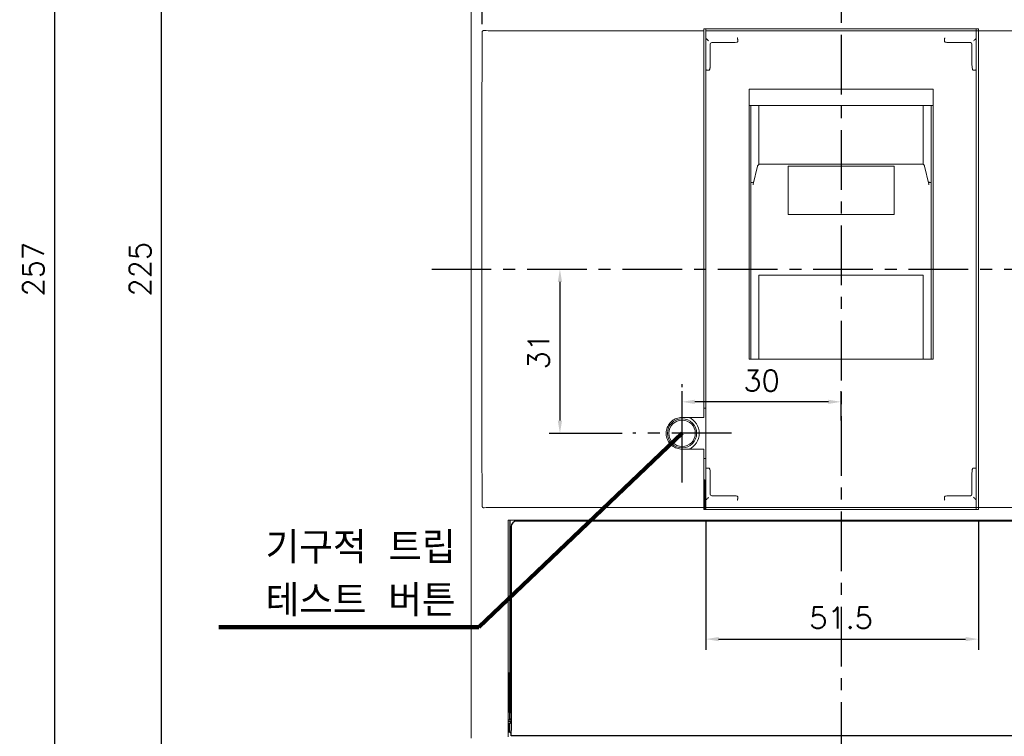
# Model space of a CAD drawing. Extents: x -2189 to 2710, y -907 to 1829.
# Tile 17 of 23: x -1012 to -826, y 1285 to 1420. Entities that reach past the tile are written whole.
import ezdxf

# ---------------------------------------------------------------- set-up
doc = ezdxf.new("R2010")
doc.units = 0
doc.header["$LTSCALE"] = 3
doc.header["$MEASUREMENT"] = 0
doc.linetypes.add('CENTER', pattern=[2, 1.25, -0.25, 0.25, -0.25])
doc.layers.get('0').update_dxf_attribs({"linetype": 'CONTINUOUS'})
doc.layers.get('Defpoints').update_dxf_attribs({"linetype": 'CONTINUOUS'})
doc.layers.add('cen', color=1, linetype='CENTER')
doc.layers.add('di', color=3, linetype='CONTINUOUS')
doc.styles.add('KIM', font='ROMANS.shx', dxfattribs={"height": 5, "bigfont": 'GSG1.shx'})
doc.styles.get("Standard").update_dxf_attribs({"font": 'romans.shx', "height": 4, "bigfont": 'ghs.shx'})
doc.dimstyles.get("Standard").update_dxf_attribs({"dimtxt": 0.18, "dimasz": 0.18, "dimexe": 0.18, "dimexo": 0.0625, "dimgap": 0.09, "dimtad": 0, "dimtih": 1, "dimtoh": 1, "dimdec": 4, "dimzin": 0, "dimdsep": 46, "dimtxsty": 'Standard', "dimcen": 0.09, "dimadec": 0, "dimazin": 0, "dimtfac": 1, "dimtdec": 4, "dimtofl": 0, "dimtmove": 0, "dimatfit": 3, "dimfxl": 0, "dimtolj": 1, "dimtzin": 0, "dimarcsym": 0})
doc.dimstyles.new('STANDARD$0', dxfattribs={"dimtxt": 5, "dimasz": 5, "dimexe": 1, "dimexo": 2, "dimgap": 2, "dimtad": 1, "dimdec": 4, "dimzin": 12, "dimdsep": 46, "dimtxsty": 'KIM', "dimcen": -1, "dimdle": 0.1, "dimadec": 0, "dimazin": 0, "dimtfac": 1, "dimtdec": 4, "dimtmove": 0, "dimatfit": 3, "dimfxl": 0, "dimtolj": 1, "dimtzin": 0, "dimarcsym": 0})

# ---------------------------------------------------------------- blocks, each defined once
blk = doc.blocks.new('*D16')
at = {"layer": 'Defpoints', "color": 0}
for p in [(-882.46, 1327.78), (-831.06, 1327.78), (-831.06, 1303.33)]:
    blk.add_point(p, dxfattribs=at)
at = {"layer": 'di'}
for p, q in [((-882.46, 1325.78), (-882.46, 1301.33)), ((-831.06, 1325.78), (-831.06, 1301.33)), ((-880.06, 1303.33), (-833.46, 1303.33))]:
    blk.add_line(p, q, dxfattribs=at)
for points in [[(-880.06, 1303.73), (-880.06, 1302.93), (-882.46, 1303.33)], [(-833.46, 1303.73), (-833.46, 1302.93), (-831.06, 1303.33)]]:
    blk.add_solid(points, dxfattribs=at)
at = {"layer": 'di', "insert": (-856.96, 1307.33), "char_height": 4, "attachment_point": 5}
blk.add_mtext('\\A1;51.5', dxfattribs=at)
blk = doc.blocks.new('*D22')
at = {"layer": 'Defpoints', "color": 0}
for p in [(-923.68, 1501.48), (-1005.37, 1244.88), (-923.68, 1244.88)]:
    blk.add_point(p, dxfattribs=at)
at = {"layer": 'di'}
for p, q in [((-925.68, 1501.48), (-1007.37, 1501.48)), ((-1005.37, 1499.08), (-1005.37, 1247.28)), ((-925.68, 1244.88), (-1007.37, 1244.88))]:
    blk.add_line(p, q, dxfattribs=at)
for points in [[(-1005.77, 1499.08), (-1004.97, 1499.08), (-1005.37, 1501.48)], [(-1005.77, 1247.28), (-1004.97, 1247.28), (-1005.37, 1244.88)]]:
    blk.add_solid(points, dxfattribs=at)
at = {"layer": 'di', "insert": (-1009.37, 1373.18), "char_height": 4, "attachment_point": 5, "rotation": 90}
blk.add_mtext('\\A1;257', dxfattribs=at)
blk = doc.blocks.new('*D23')
at = {"layer": 'Defpoints', "color": 0}
for p in [(-985.21, 1485.68), (-909.26, 1485.68), (-909.26, 1260.68)]:
    blk.add_point(p, dxfattribs=at)
at = {"layer": 'di'}
for p, q in [((-911.26, 1485.68), (-987.21, 1485.68)), ((-985.21, 1263.08), (-985.21, 1483.28)), ((-911.26, 1260.68), (-987.21, 1260.68))]:
    blk.add_line(p, q, dxfattribs=at)
for points in [[(-985.61, 1483.28), (-984.81, 1483.28), (-985.21, 1485.68)], [(-985.61, 1263.08), (-984.81, 1263.08), (-985.21, 1260.68)]]:
    blk.add_solid(points, dxfattribs=at)
at = {"layer": 'di', "insert": (-989.21, 1373.18), "char_height": 4, "attachment_point": 5, "rotation": 90}
blk.add_mtext('\\A1;225', dxfattribs=at)
blk = doc.blocks.new('*D45')
at = {"layer": 'Defpoints', "color": 0}
for p in [(-789.25, 1436.86), (-924.67, 1417.44), (-789.25, 1417.25)]:
    blk.add_point(p, dxfattribs=at)
at = {"layer": 'di'}
for p, q in [((-924.67, 1419.44), (-924.67, 1438.86)), ((-789.25, 1419.25), (-789.25, 1438.86)), ((-922.27, 1436.86), (-791.65, 1436.86))]:
    blk.add_line(p, q, dxfattribs=at)
for points in [[(-922.27, 1437.26), (-922.27, 1436.46), (-924.67, 1436.86)], [(-791.65, 1437.26), (-791.65, 1436.46), (-789.25, 1436.86)]]:
    blk.add_solid(points, dxfattribs=at)
at = {"layer": 'di', "insert": (-856.96, 1440.86), "char_height": 4, "attachment_point": 5}
blk.add_mtext('\\A1;136', dxfattribs=at)
blk = doc.blocks.new('*D47')
at = {"layer": 'Defpoints', "color": 0}
for p in [(-886.96, 1348.13), (-886.96, 1342.18), (-856.96, 1342.6)]:
    blk.add_point(p, dxfattribs=at)
at = {"layer": 'di'}
for p, q in [((-886.96, 1344.18), (-886.96, 1350.13)), ((-856.96, 1344.6), (-856.96, 1350.13)), ((-859.36, 1348.13), (-884.56, 1348.13))]:
    blk.add_line(p, q, dxfattribs=at)
for points in [[(-884.56, 1348.53), (-884.56, 1347.73), (-886.96, 1348.13)], [(-859.36, 1348.53), (-859.36, 1347.73), (-856.96, 1348.13)]]:
    blk.add_solid(points, dxfattribs=at)
at = {"layer": 'di', "insert": (-871.96, 1352.13), "char_height": 4, "attachment_point": 5}
blk.add_mtext('\\A1;30', dxfattribs=at)
blk = doc.blocks.new('*D117')
at = {"layer": 'Defpoints', "color": 0}
for p in [(-910.01, 1373.18), (-910.01, 1342.18), (-896.26, 1342.18)]:
    blk.add_point(p, dxfattribs=at)
at = {"layer": 'di'}
for p, q in [((-910.01, 1370.78), (-910.01, 1344.58)), ((-898.26, 1342.18), (-912.01, 1342.18))]:
    blk.add_line(p, q, dxfattribs=at)
for points in [[(-910.41, 1370.78), (-909.61, 1370.78), (-910.01, 1373.18)], [(-910.41, 1344.58), (-909.61, 1344.58), (-910.01, 1342.18)]]:
    blk.add_solid(points, dxfattribs=at)
at = {"layer": 'di', "insert": (-914.01, 1357.68), "char_height": 4, "attachment_point": 5, "rotation": 90}
blk.add_mtext('\\A1;31', dxfattribs=at)

msp = doc.modelspace()

# ---------------------------------------------------------------- linework, layer by layer
at = {"color": 7, "linetype": 'Continuous', "lineweight": 15}
for p, q in [((-926.759, 1284.649), (-926.759, 1461.719)), ((-922.759, 1418.184), (-882.859, 1418.184)), ((-831.059, 1418.584), (-882.859, 1418.584)), ((-882.859, 1418.584), (-882.859, 1418.184)), ((-882.859, 1418.184), (-882.859, 1417.755)), ((-882.859, 1417.755), (-882.859, 1417.47)), ((-882.459, 1418.184), (-882.459, 1418.584)), ((-882.459, 1416.773), (-882.459, 1418.184)), ((-882.459, 1418.184), (-831.459, 1418.184)), ((-831.459, 1418.584), (-831.459, 1418.184)), ((-831.459, 1416.773), (-831.459, 1418.184)), ((-831.059, 1418.184), (-831.459, 1418.184)), ((-831.059, 1418.184), (-831.059, 1418.584)), ((-831.059, 1418.184), (-791.159, 1418.184)), ((-831.059, 1417.755), (-831.059, 1418.184)), ((-831.059, 1417.47), (-831.059, 1417.755)), ((-882.859, 1417.47), (-882.859, 1345.184)), ((-882.459, 1412.786), (-882.459, 1416.773)), ((-879.37, 1415.965), (-881.359, 1415.965)), ((-877.305, 1415.965), (-879.37, 1415.965)), ((-876.459, 1416.364), (-876.459, 1416.359)), ((-876.459, 1416.173), (-876.459, 1416.359)), ((-837.459, 1416.359), (-837.459, 1416.364)), ((-837.459, 1416.173), (-837.459, 1416.359)), ((-834.548, 1415.965), (-836.613, 1415.965)), ((-832.559, 1415.965), (-834.548, 1415.965)), ((-831.459, 1416.773), (-831.459, 1412.786)), ((-831.059, 1328.898), (-831.059, 1417.47)), ((-881.659, 1415.665), (-881.659, 1412.786)), ((-832.259, 1412.786), (-832.259, 1415.665)), ((-882.459, 1410.807), (-882.459, 1412.786)), ((-881.659, 1412.786), (-881.659, 1411.828)), ((-832.259, 1411.828), (-832.259, 1412.786)), ((-831.459, 1412.786), (-831.459, 1410.807)), ((-882.459, 1335.561), (-882.459, 1410.807)), ((-881.959, 1410.765), (-881.859, 1410.765)), ((-831.959, 1410.765), (-832.059, 1410.765)), ((-831.459, 1410.807), (-831.459, 1335.561)), ((-839.609, 1407.182), (-874.309, 1407.182)), ((-874.309, 1356.184), (-874.309, 1407.182)), ((-839.609, 1356.184), (-839.609, 1407.182)), ((-839.609, 1404.082), (-874.309, 1404.082)), ((-873.959, 1391.018), (-873.959, 1404.082)), ((-872.459, 1404.082), (-872.459, 1392.964)), ((-841.459, 1404.082), (-841.459, 1392.974)), ((-839.959, 1404.082), (-839.959, 1391.018)), ((-872.731, 1392.618), (-873.534, 1389.233)), ((-841.676, 1393.005), (-872.243, 1393.005)), ((-846.959, 1392.64), (-866.959, 1392.64)), ((-866.959, 1392.64), (-866.959, 1392.349)), ((-866.959, 1392.639), (-846.959, 1392.639)), ((-866.959, 1383.85), (-866.959, 1392.349)), ((-846.959, 1392.349), (-846.959, 1392.64)), ((-846.959, 1392.349), (-846.959, 1383.85)), ((-840.384, 1389.232), (-841.188, 1392.618)), ((-873.959, 1389.565), (-873.959, 1391.018)), ((-839.959, 1391.018), (-839.959, 1389.565)), ((-873.959, 1389.46), (-873.959, 1389.565)), ((-873.904, 1389.565), (-873.959, 1389.565)), ((-873.959, 1389.054), (-873.959, 1389.46)), ((-873.959, 1377.479), (-873.959, 1389.054)), ((-873.529, 1389.232), (-873.548, 1389.119)), ((-840.014, 1389.565), (-839.959, 1389.565)), ((-839.959, 1389.565), (-839.959, 1389.46)), ((-839.959, 1389.46), (-839.959, 1389.054)), ((-839.959, 1389.054), (-839.959, 1377.479)), ((-924.759, 1363.918), (-924.759, 1382.451)), ((-866.959, 1383.85), (-866.959, 1383.524)), ((-866.959, 1383.524), (-846.959, 1383.524)), ((-846.959, 1383.524), (-846.959, 1383.85)), ((-873.959, 1376.941), (-873.959, 1377.479)), ((-873.959, 1372.29), (-873.959, 1376.941)), ((-839.959, 1377.479), (-839.959, 1376.941)), ((-839.959, 1376.941), (-839.959, 1372.29)), ((-873.959, 1370.334), (-873.959, 1372.29)), ((-841.459, 1372.06), (-872.459, 1372.06)), ((-872.459, 1370.334), (-872.459, 1372.06)), ((-841.459, 1370.334), (-841.459, 1372.06)), ((-839.959, 1370.334), (-839.959, 1372.29)), ((-873.959, 1356.184), (-873.959, 1370.334)), ((-872.459, 1370.334), (-872.459, 1356.184)), ((-841.459, 1370.334), (-841.459, 1356.184)), ((-839.959, 1370.334), (-839.959, 1356.184)), ((-874.309, 1356.184), (-839.609, 1356.184)), ((-882.459, 1346.934), (-882.859, 1346.934)), ((-886.959, 1345.184), (-882.859, 1345.184)), ((-882.859, 1339.184), (-886.959, 1339.184)), ((-882.859, 1339.184), (-882.859, 1328.898)), ((-882.859, 1337.434), (-882.459, 1337.434)), ((-882.459, 1333.582), (-882.459, 1335.561)), ((-881.859, 1335.603), (-881.959, 1335.603)), ((-881.659, 1334.54), (-881.659, 1333.582)), ((-832.259, 1333.582), (-832.259, 1334.54)), ((-832.059, 1335.603), (-831.959, 1335.603)), ((-831.459, 1335.561), (-831.459, 1333.582)), ((-882.659, 1333.384), (-882.859, 1333.384)), ((-882.659, 1327.784), (-882.659, 1333.384)), ((-882.459, 1329.595), (-882.459, 1333.582)), ((-881.659, 1333.582), (-881.659, 1330.703)), ((-832.259, 1330.703), (-832.259, 1333.582)), ((-831.459, 1333.582), (-831.459, 1329.595)), ((-881.359, 1330.403), (-879.37, 1330.403)), ((-879.37, 1330.403), (-877.305, 1330.403)), ((-836.613, 1330.403), (-834.548, 1330.403)), ((-834.548, 1330.403), (-832.559, 1330.403)), ((-882.859, 1328.898), (-882.859, 1328.613)), ((-882.859, 1328.613), (-882.859, 1328.184)), ((-882.459, 1328.184), (-882.459, 1329.595)), ((-876.459, 1330.009), (-876.459, 1330.195)), ((-876.459, 1330.009), (-876.459, 1330.005)), ((-837.459, 1330.009), (-837.459, 1330.195)), ((-837.459, 1330.005), (-837.459, 1330.009)), ((-831.459, 1328.184), (-831.459, 1329.595)), ((-831.059, 1328.613), (-831.059, 1328.898)), ((-831.059, 1328.184), (-831.059, 1328.613)), ((-922.759, 1328.184), (-882.859, 1328.184)), ((-882.859, 1328.184), (-882.859, 1327.784)), ((-882.859, 1327.784), (-831.059, 1327.784)), ((-882.459, 1328.184), (-831.459, 1328.184)), ((-882.459, 1327.784), (-882.459, 1328.184)), ((-831.059, 1328.184), (-831.459, 1328.184)), ((-831.459, 1328.184), (-831.459, 1327.784)), ((-831.059, 1328.184), (-791.159, 1328.184)), ((-831.059, 1327.784), (-831.059, 1328.184)), ((-822.959, 1325.784), (-919.759, 1325.784)), ((-919.759, 1325.784), (-919.759, 1284.867))]:
    msp.add_line(p, q, dxfattribs=at)
for p, q in [((-919.459, 1325.784), (-919.459, 1289.484)), ((-821.959, 1325.584), (-918.209, 1325.584)), ((-919.209, 1324.584), (-919.209, 1286.084)), ((-919.659, 1296.884), (-919.759, 1296.884)), ((-919.659, 1296.884), (-919.659, 1289.584)), ((-919.459, 1296.884), (-919.659, 1296.884)), ((-919.659, 1289.584), (-919.459, 1289.584)), ((-919.459, 1289.484), (-919.209, 1289.484)), ((-919.459, 1288.184), (-919.459, 1289.484)), ((-919.759, 1288.084), (-919.209, 1288.084)), ((-919.759, 1287.784), (-919.209, 1287.784)), ((-919.209, 1287.634), (-919.509, 1287.334)), ((-919.209, 1288.184), (-919.459, 1288.184)), ((-919.509, 1287.334), (-919.759, 1287.334)), ((-919.759, 1285.834), (-919.509, 1285.834)), ((-919.509, 1285.834), (-919.509, 1287.334)), ((-919.509, 1285.834), (-919.209, 1285.534)), ((-919.209, 1285.084), (-919.209, 1286.084)), ((-794.709, 1285.084), (-919.209, 1285.084))]:
    msp.add_line(p, q)
at = {"color": 7, "linetype": 'Continuous', "lineweight": 15, "flags": 128}
for points in [[(-881.959, 1416.266), (-882.046, 1416.353), (-882.13, 1416.437), (-882.209, 1416.516), (-882.281, 1416.587), (-882.342, 1416.649), (-882.392, 1416.699), (-882.429, 1416.736), (-882.452, 1416.758)], [(-831.959, 1416.266), (-831.86, 1416.365), (-831.765, 1416.46), (-831.678, 1416.547), (-831.601, 1416.624), (-831.539, 1416.686), (-831.494, 1416.731), (-831.467, 1416.758)], [(-872.731, 1392.618), (-872.734, 1392.601), (-872.744, 1392.504)], [(-882.452, 1329.61), (-882.429, 1329.633), (-882.392, 1329.669), (-882.342, 1329.719), (-882.281, 1329.781), (-882.209, 1329.852), (-882.13, 1329.931), (-882.046, 1330.016), (-881.959, 1330.102)], [(-831.467, 1329.61), (-831.494, 1329.637), (-831.539, 1329.682), (-831.601, 1329.744), (-831.678, 1329.821), (-831.765, 1329.908), (-831.86, 1330.003), (-831.959, 1330.102)]]:
    msp.add_lwpolyline(points, dxfattribs=at)
at = {"color": 7, "linetype": 'Continuous', "lineweight": 15}
for radius in [2.75, 2.5]:
    msp.add_circle((-886.959, 1342.184), radius, dxfattribs=at)
for centre, radius, start, end in [((-881.359, 1415.665), 0.3, 90, 180), ((-832.559, 1415.665), 0.3, 0, 90), ((-886.959, 1342.184), 3.25, 292.61986, 67.38014), ((-881.359, 1330.703), 0.3, 180, 270), ((-832.559, 1330.703), 0.3, 270, 0)]:
    msp.add_arc(centre, radius, start, end, dxfattribs=at)
msp.add_arc((-918.209, 1324.584), 1, 90, 180)
for centre, major_axis, start_param, end_param in [((-922.759, 1418.889), (4, 0), 4.3083733, 4.712389), ((-881.959, 1416.773), (0.5, 0), 3.1415927, 3.3161256), ((-831.959, 1416.773), (0.5, 0), 6.1086524, 6.2831853), ((-881.959, 1329.595), (0.5, 0), 2.9670597, 3.1415927), ((-831.959, 1329.595), (0.5, 0), 0, 0.1745329), ((-922.759, 1327.479), (4, 0), 1.5707963, 1.974812)]:
    msp.add_ellipse(centre, major_axis=major_axis, ratio=0.176327, start_param=start_param, end_param=end_param, dxfattribs=at)
for points, knots in [([(-924.759, 1382.451), (-924.76, 1385.117), (-924.763, 1396.96), (-924.709, 1408.803), (-924.667, 1417.978)], [0, 0, 0, 0, 0.2251735, 1, 1, 1, 1]), ([(-924.667, 1417.978), (-924.664, 1418.005), (-924.659, 1418.057), (-924.622, 1418.127), (-924.561, 1418.188), (-924.463, 1418.238), (-924.379, 1418.24), (-924.332, 1418.241)], [0, 0, 0, 0, 0.1543721, 0.3085984, 0.4663541, 0.6970711, 1, 1, 1, 1]), ([(-876.459, 1416.173), (-876.46, 1416.165), (-876.462, 1416.148), (-876.482, 1416.119), (-876.543, 1416.071), (-876.788, 1415.984), (-877.059, 1415.966), (-877.276, 1415.965), (-877.305, 1415.965)], [0, 0, 0, 0, 0.0251163, 0.0564539, 0.1119889, 0.2796751, 0.9032409, 1, 1, 1, 1]), ([(-876.459, 1416.364), (-876.462, 1416.419), (-876.467, 1416.531), (-876.485, 1416.676), (-876.507, 1416.783), (-876.524, 1416.824), (-876.533, 1416.834), (-876.534, 1416.834)], [0, 0, 0, 0, 0.2467077, 0.4933533, 0.7417496, 0.9879911, 1, 1, 1, 1]), ([(-837.459, 1416.364), (-837.457, 1416.419), (-837.451, 1416.531), (-837.434, 1416.676), (-837.412, 1416.783), (-837.394, 1416.824), (-837.385, 1416.834), (-837.385, 1416.834)], [0, 0, 0, 0, 0.2467077, 0.4933533, 0.7417496, 0.9879911, 1, 1, 1, 1]), ([(-836.613, 1415.965), (-836.747, 1415.968), (-836.977, 1415.973), (-837.23, 1416.017), (-837.365, 1416.07), (-837.415, 1416.099), (-837.446, 1416.132), (-837.458, 1416.154), (-837.459, 1416.169), (-837.459, 1416.173)], [0, 0, 0, 0, 0.4411753, 0.7628749, 0.8374587, 0.9200434, 0.9526419, 0.9855997, 1, 1, 1, 1]), ([(-881.959, 1410.765), (-882.015, 1410.765), (-882.127, 1410.766), (-882.276, 1410.773), (-882.39, 1410.784), (-882.447, 1410.796), (-882.459, 1410.804), (-882.459, 1410.807), (-882.459, 1410.807)], [0, 0, 0, 0, 0.2127018, 0.4253851, 0.6387474, 0.8535852, 0.9884816, 1, 1, 1, 1]), ([(-881.659, 1411.828), (-881.661, 1411.694), (-881.663, 1411.487), (-881.684, 1411.229), (-881.707, 1411.07), (-881.731, 1410.962), (-881.757, 1410.881), (-881.782, 1410.826), (-881.809, 1410.789), (-881.83, 1410.772), (-881.849, 1410.765), (-881.857, 1410.765), (-881.859, 1410.765)], [0, 0, 0, 0, 0.3578411, 0.5576853, 0.6944336, 0.7888065, 0.8545949, 0.9213191, 0.9493896, 0.9776978, 0.9936882, 1, 1, 1, 1]), ([(-832.059, 1410.765), (-832.066, 1410.765), (-832.081, 1410.767), (-832.105, 1410.785), (-832.148, 1410.84), (-832.233, 1411.089), (-832.255, 1411.433), (-832.258, 1411.729), (-832.259, 1411.828)], [0, 0, 0, 0, 0.0177754, 0.0395275, 0.078769, 0.2038036, 0.7338858, 1, 1, 1, 1]), ([(-831.459, 1410.807), (-831.459, 1410.807), (-831.46, 1410.804), (-831.471, 1410.796), (-831.529, 1410.784), (-831.643, 1410.773), (-831.792, 1410.766), (-831.903, 1410.765), (-831.959, 1410.765)], [0, 0, 0, 0, 0.0115184, 0.1464148, 0.3612526, 0.5746149, 0.7872982, 1, 1, 1, 1]), ([(-872.243, 1392.997), (-872.27, 1392.999), (-872.354, 1393.004), (-872.477, 1392.954), (-872.591, 1392.872), (-872.664, 1392.782), (-872.709, 1392.695), (-872.724, 1392.642), (-872.731, 1392.618)], [0, 0, 0, 0, 0.1216556, 0.3705057, 0.5715581, 0.7415871, 0.8842943, 1, 1, 1, 1]), ([(-841.188, 1392.618), (-841.193, 1392.637), (-841.208, 1392.69), (-841.259, 1392.794), (-841.361, 1392.905), (-841.51, 1392.99), (-841.621, 1392.998), (-841.675, 1393.002)], [0, 0, 0, 0, 0.094734, 0.2576675, 0.5090419, 0.7607794, 1, 1, 1, 1]), ([(-873.904, 1389.565), (-873.818, 1389.565), (-873.655, 1389.567), (-873.517, 1389.576), (-873.452, 1389.581)], [0, 0, 0, 0, 0.5230726, 1, 1, 1, 1]), ([(-840.467, 1389.581), (-840.401, 1389.576), (-840.264, 1389.567), (-840.1, 1389.565), (-840.014, 1389.565)], [0, 0, 0, 0, 0.4769274, 1, 1, 1, 1]), ([(-840.371, 1389.119), (-840.371, 1389.135), (-840.371, 1389.173), (-840.383, 1389.21), (-840.391, 1389.231)], [0, 0, 0, 0, 0.42093188, 1, 1, 1, 1]), ([(-924.667, 1328.39), (-924.686, 1330.959), (-924.774, 1342.802), (-924.766, 1354.645), (-924.759, 1363.918)], [0, 0, 0, 0, 0.2169918, 1, 1, 1, 1]), ([(-886.959, 1339.184), (-887.297, 1339.217), (-887.971, 1339.283), (-888.869, 1339.8), (-889.551, 1340.561), (-889.942, 1341.512), (-889.996, 1342.537), (-889.708, 1343.523), (-889.11, 1344.358), (-888.269, 1344.945), (-887.505, 1345.166), (-887.064, 1345.181), (-886.959, 1345.184)], [0, 0, 0, 0, 0.1073231, 0.2146458, 0.3219881, 0.4293712, 0.5367874, 0.6442128, 0.7516257, 0.8590095, 0.9663631, 1, 1, 1, 1]), ([(-881.959, 1335.603), (-882.015, 1335.603), (-882.127, 1335.602), (-882.276, 1335.595), (-882.39, 1335.584), (-882.447, 1335.573), (-882.459, 1335.565), (-882.459, 1335.561), (-882.459, 1335.561)], [0, 0, 0, 0, 0.2127017, 0.42538526, 0.63874748, 0.85358523, 0.98848077, 1, 1, 1, 1]), ([(-881.859, 1335.603), (-881.853, 1335.603), (-881.838, 1335.601), (-881.813, 1335.583), (-881.77, 1335.528), (-881.686, 1335.279), (-881.664, 1334.935), (-881.66, 1334.639), (-881.659, 1334.54)], [0, 0, 0, 0, 0.0177753, 0.0395272, 0.0787685, 0.2038085, 0.7338807, 1, 1, 1, 1]), ([(-832.259, 1334.54), (-832.258, 1334.674), (-832.256, 1334.881), (-832.235, 1335.139), (-832.212, 1335.298), (-832.187, 1335.406), (-832.162, 1335.487), (-832.137, 1335.542), (-832.109, 1335.579), (-832.088, 1335.596), (-832.07, 1335.603), (-832.062, 1335.603), (-832.059, 1335.603)], [0, 0, 0, 0, 0.3578406, 0.5576911, 0.6944327, 0.7888119, 0.8545939, 0.921324, 0.9493892, 0.9776973, 0.9936877, 1, 1, 1, 1]), ([(-831.459, 1335.561), (-831.459, 1335.561), (-831.46, 1335.565), (-831.471, 1335.573), (-831.529, 1335.584), (-831.643, 1335.595), (-831.792, 1335.602), (-831.903, 1335.603), (-831.959, 1335.603)], [0, 0, 0, 0, 0.01151923, 0.14641477, 0.36125252, 0.57461474, 0.7872983, 1, 1, 1, 1]), ([(-877.305, 1330.403), (-877.172, 1330.4), (-876.941, 1330.395), (-876.689, 1330.351), (-876.554, 1330.298), (-876.503, 1330.269), (-876.472, 1330.236), (-876.461, 1330.214), (-876.46, 1330.2), (-876.459, 1330.195)], [0, 0, 0, 0, 0.4411736, 0.7628717, 0.837452, 0.9200364, 0.9526347, 0.9855997, 1, 1, 1, 1]), ([(-837.459, 1330.195), (-837.458, 1330.203), (-837.456, 1330.22), (-837.437, 1330.249), (-837.376, 1330.297), (-837.131, 1330.384), (-836.86, 1330.402), (-836.642, 1330.403), (-836.613, 1330.403)], [0, 0, 0, 0, 0.02512428, 0.05645474, 0.11198942, 0.27967817, 0.90324136, 1, 1, 1, 1]), ([(-924.332, 1328.127), (-924.379, 1328.128), (-924.461, 1328.13), (-924.561, 1328.18), (-924.628, 1328.247), (-924.662, 1328.321), (-924.666, 1328.371), (-924.667, 1328.39)], [0, 0, 0, 0, 0.2994182, 0.5263862, 0.7070076, 0.8887845, 1, 1, 1, 1]), ([(-876.534, 1329.534), (-876.533, 1329.534), (-876.524, 1329.545), (-876.507, 1329.585), (-876.485, 1329.693), (-876.467, 1329.838), (-876.462, 1329.949), (-876.459, 1330.005)], [0, 0, 0, 0, 0.0120089, 0.2582532, 0.5066486, 0.7532932, 1, 1, 1, 1]), ([(-837.385, 1329.534), (-837.385, 1329.534), (-837.394, 1329.545), (-837.412, 1329.585), (-837.434, 1329.693), (-837.451, 1329.838), (-837.457, 1329.949), (-837.459, 1330.005)], [0, 0, 0, 0, 0.0120089, 0.2582532, 0.5066486, 0.7532932, 1, 1, 1, 1])]:
    msp.add_open_spline(points, degree=3, knots=knots, dxfattribs=at)
at = {"layer": 'cen', "ltscale": 3}
for p, q in [((-856.959, 1435.437), (-856.959, 1233.524)), ((-934.206, 1373.184), (-731.786, 1373.184)), ((-886.959, 1332.884), (-886.959, 1351.484)), ((-877.659, 1342.184), (-896.259, 1342.184))]:
    msp.add_line(p, q, dxfattribs=at)

# ---------------------------------------------------------------- texts
at = {"layer": 'di', "insert": (-929.687, 1307.595), "char_height": 6, "attachment_point": 9}
msp.add_mtext('기구적 트립 \\P테스트 버튼', dxfattribs=at)

# ---------------------------------------------------------------- dimensions: what is measured, and where the dimension line sits
at = {"layer": 'di'}
dim = msp.add_linear_dim(base=(-1005.372, 1244.884), p1=(-923.683, 1501.484), p2=(-923.683, 1244.884), angle=90, text='257', dimstyle='STANDARD$0', override={"dimtxt": 4, "dimasz": 2.4, "dimexe": 2, "dimdec": 2, "dimzin": 8, "dimtxsty": 'Standard', "dimcen": 0, "dimdle": 0, "dimclrd": 256, "dimclre": 256, "dimclrt": 256, "dimadec": 2, "dimazin": 2, "dimtfac": 0.6, "dimtdec": 2, "dimtzin": 8, "dimlwd": 65535, "dimlwe": 65535}, dxfattribs=at)
dim.commit()
dim.dimension.update_dxf_attribs({"geometry": '*D22', "text_midpoint": (-1005.372, 1373.184), "dimtype": 160})
for base, p1, p2, picture, middle in [((-985.208, 1485.684), (-909.259, 1260.684), (-909.259, 1485.684), '*D23', (-985.208, 1373.184)), ((-910.013, 1342.184), (-910.013, 1373.184), (-896.259, 1342.184), '*D117', (-910.013, 1357.684))]:
    dim = msp.add_linear_dim(base=base, p1=p1, p2=p2, angle=90, dimstyle='STANDARD$0', override={"dimtxt": 4, "dimasz": 2.4, "dimexe": 2, "dimdec": 2, "dimzin": 8, "dimtxsty": 'Standard', "dimcen": 0, "dimdle": 0, "dimclrd": 256, "dimclre": 256, "dimclrt": 256, "dimadec": 2, "dimazin": 2, "dimtfac": 0.6, "dimtdec": 2, "dimtzin": 8, "dimlwd": 65535, "dimlwe": 65535}, dxfattribs=at)
    dim.commit()
    dim.dimension.update_dxf_attribs({"geometry": picture, "text_midpoint": middle, "dimtype": 160})
dim = msp.add_linear_dim(base=(-789.246, 1436.855), p1=(-924.669, 1417.437), p2=(-789.246, 1417.254), text='136', dimstyle='STANDARD$0', override={"dimtxt": 4, "dimasz": 2.4, "dimexe": 2, "dimdec": 2, "dimzin": 8, "dimtxsty": 'Standard', "dimcen": 0, "dimdle": 0, "dimclrd": 256, "dimclre": 256, "dimclrt": 256, "dimadec": 2, "dimazin": 2, "dimtfac": 0.6, "dimtdec": 2, "dimtzin": 8, "dimlwd": 65535, "dimlwe": 65535}, dxfattribs=at)
dim.commit()
dim.dimension.update_dxf_attribs({"geometry": '*D45', "text_midpoint": (-856.958, 1440.855)})
dim = msp.add_linear_dim(base=(-886.959, 1348.129), p1=(-856.959, 1342.596), p2=(-886.959, 1342.184), dimstyle='STANDARD$0', override={"dimtxt": 4, "dimasz": 2.4, "dimexe": 2, "dimdec": 2, "dimzin": 8, "dimtxsty": 'Standard', "dimcen": 0, "dimdle": 0, "dimclrd": 256, "dimclre": 256, "dimclrt": 256, "dimadec": 2, "dimazin": 2, "dimtfac": 0.6, "dimtdec": 2, "dimtzin": 8, "dimlwd": 65535, "dimlwe": 65535}, dxfattribs=at)
dim.commit()
dim.dimension.update_dxf_attribs({"geometry": '*D47', "text_midpoint": (-871.959, 1352.129)})
dim = msp.add_linear_dim(base=(-831.059, 1303.332), p1=(-882.459, 1327.784), p2=(-831.059, 1327.784), text='51.5', dimstyle='STANDARD$0', override={"dimtxt": 4, "dimasz": 2.4, "dimexe": 2, "dimdec": 2, "dimzin": 8, "dimtxsty": 'Standard', "dimcen": 0, "dimdle": 0, "dimclrd": 256, "dimclre": 256, "dimclrt": 256, "dimadec": 2, "dimazin": 2, "dimtfac": 0.6, "dimtdec": 2, "dimtzin": 8, "dimlwd": 65535, "dimlwe": 65535}, dxfattribs=at)
dim.commit()
dim.dimension.update_dxf_attribs({"geometry": '*D16', "text_midpoint": (-856.959, 1303.332), "dimtype": 160})

# ---------------------------------------------------------------- leaders
at = {"layer": 'di', "annotation_type": 0, "has_hookline": 1, "hookline_direction": 1, "text_width": 44.667}
msp.add_leader([(-886.959, 1342.184), (-925.287, 1305.595), (-927.687, 1305.595)], dimstyle='Standard', override={"dimtxt": 4, "dimasz": 2.4, "dimexe": 2, "dimexo": 2, "dimgap": 2, "dimtad": 1, "dimtih": 0, "dimtoh": 0, "dimdec": 2, "dimzin": 8, "dimcen": 0, "dimclrd": 256, "dimclre": 256, "dimclrt": 256, "dimadec": 2, "dimazin": 2, "dimtfac": 0.6, "dimtdec": 2, "dimtofl": 1, "dimtzin": 8, "dimlwd": 65535, "dimlwe": 65535}, dxfattribs=at)

doc.saveas('drawing.dxf')
